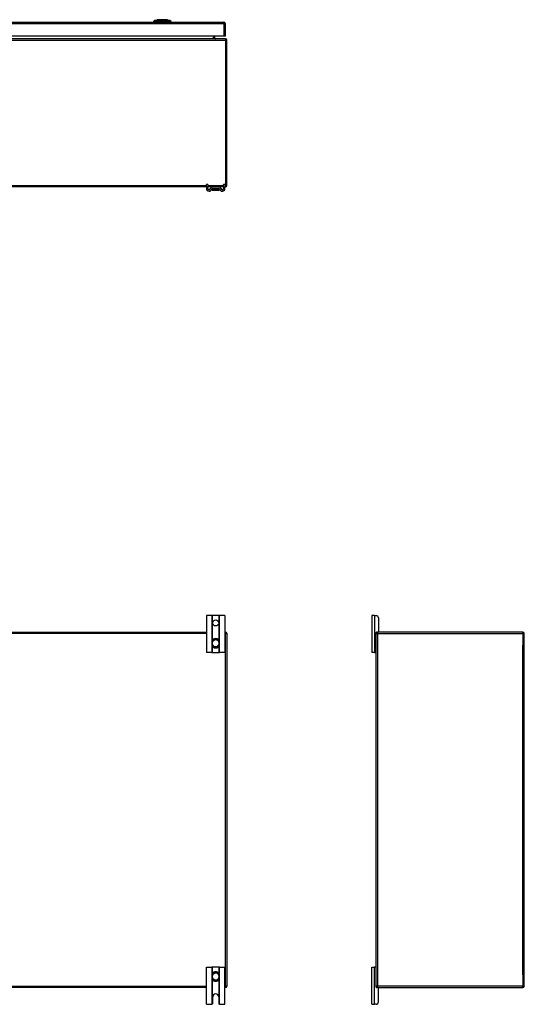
# Model space of a CAD drawing. Header units: inches. Extents: x 13 to 267, y 22 to 131.
# Tile 4 of 12: x 47 to 81, y 65 to 131. Entities that reach past the tile are written whole.
import ezdxf

# ---------------------------------------------------------------- set-up
doc = ezdxf.new("R2010")
doc.units = ezdxf.units.IN
doc.header["$MEASUREMENT"] = 0
doc.layers.add('Visible Edges(ANSI)', color=7, linetype='Continuous', lineweight=25)
doc.layers.add('Visible Tangent Edges(ANSI)', color=7, linetype='Continuous', lineweight=25)

msp = doc.modelspace()

# ---------------------------------------------------------------- linework, layer by layer
at = {"layer": 'Visible Edges(ANSI)'}
for p, q in [((56.48, 130.916), (56.639, 130.978)), ((57.353, 130.978), (57.513, 130.916)), ((13.542, 130.807), (61.147, 130.807)), ((56.474, 130.823), (56.406, 130.823)), ((56.474, 130.823), (56.584, 130.823)), ((57.408, 130.823), (56.584, 130.823)), ((57.408, 130.823), (57.519, 130.823)), ((57.587, 130.823), (57.519, 130.823)), ((61.246, 129.873), (61.246, 130.708)), ((61.246, 129.688), (13.444, 129.688)), ((61.147, 129.873), (13.542, 129.873)), ((60.546, 129.719), (60.546, 129.873)), ((61.246, 129.873), (61.147, 129.873)), ((61.345, 119.787), (61.345, 129.589)), ((59.97, 119.688), (14.72, 119.688)), ((59.97, 119.689), (59.97, 119.845)), ((60.075, 119.845), (59.97, 119.845)), ((59.97, 119.689), (59.97, 119.583)), ((60.075, 119.845), (60.075, 119.689)), ((60.075, 119.583), (60.075, 119.689)), ((60.373, 119.688), (60.075, 119.688)), ((60.816, 119.688), (60.373, 119.688)), ((61.115, 119.688), (60.816, 119.688)), ((61.22, 119.845), (61.115, 119.845)), ((61.115, 119.689), (61.115, 119.845)), ((61.115, 119.689), (61.115, 119.583)), ((61.22, 119.845), (61.22, 119.689)), ((61.22, 119.583), (61.22, 119.689)), ((61.246, 119.688), (61.22, 119.688)), ((60.358, 119.575), (60.358, 119.486)), ((60.358, 119.486), (60.358, 119.484)), ((60.816, 119.583), (60.373, 119.583)), ((60.378, 119.465), (60.811, 119.465)), ((60.831, 119.486), (60.831, 119.575)), ((60.831, 119.484), (60.831, 119.486)), ((60.343, 90.753), (59.97, 90.753)), ((59.97, 90.753), (59.97, 88.253)), ((60.373, 90.753), (60.343, 90.753)), ((60.816, 90.753), (60.373, 90.753)), ((60.846, 90.753), (60.816, 90.753)), ((61.22, 90.753), (60.846, 90.753)), ((61.22, 90.753), (61.22, 88.253)), ((71.303, 90.753), (71.116, 90.753)), ((71.116, 90.753), (71.116, 88.253)), ((71.303, 90.753), (71.41, 90.753)), ((71.566, 90.597), (71.566, 89.659)), ((14.72, 89.628), (59.97, 89.628)), ((61.22, 89.628), (61.246, 89.628)), ((61.345, 89.529), (61.345, 65.727)), ((71.408, 89.529), (71.408, 89.597)), ((71.408, 65.727), (71.408, 89.529)), ((71.439, 89.628), (71.507, 89.628)), ((81.309, 89.628), (71.507, 89.628)), ((81.408, 65.727), (81.408, 89.529)), ((60.358, 88.989), (60.358, 88.95)), ((60.358, 88.95), (60.358, 88.805)), ((60.358, 88.805), (60.358, 88.767)), ((60.831, 88.95), (60.831, 88.989)), ((60.831, 88.805), (60.831, 88.95)), ((60.831, 88.767), (60.831, 88.805)), ((60.343, 88.253), (59.97, 88.253)), ((60.343, 88.253), (60.373, 88.253)), ((60.373, 88.253), (60.816, 88.253)), ((60.816, 88.253), (60.846, 88.253)), ((61.22, 88.253), (60.846, 88.253)), ((71.303, 88.253), (71.116, 88.253)), ((71.303, 88.253), (71.377, 88.253)), ((71.408, 88.253), (71.377, 88.253)), ((59.97, 67.003), (60.343, 67.003)), ((59.97, 64.503), (59.97, 67.003)), ((60.373, 67.003), (60.343, 67.003)), ((60.358, 66.489), (60.358, 66.45)), ((60.816, 67.003), (60.373, 67.003)), ((60.846, 67.003), (60.816, 67.003)), ((60.831, 66.45), (60.831, 66.489)), ((60.846, 67.003), (61.22, 67.003)), ((61.22, 64.503), (61.22, 67.003)), ((71.116, 67.003), (71.303, 67.003)), ((71.116, 64.503), (71.116, 67.003)), ((71.377, 67.003), (71.303, 67.003)), ((71.377, 67.003), (71.408, 67.003)), ((60.358, 66.45), (60.358, 66.305)), ((60.358, 66.305), (60.358, 66.267)), ((60.831, 66.305), (60.831, 66.45)), ((60.831, 66.267), (60.831, 66.305)), ((59.97, 65.628), (14.72, 65.628)), ((61.246, 65.628), (61.22, 65.628)), ((71.408, 65.659), (71.408, 65.727)), ((71.507, 65.628), (71.439, 65.628)), ((71.507, 65.628), (81.309, 65.628)), ((71.566, 64.659), (71.566, 65.597)), ((59.97, 64.503), (60.33, 64.503)), ((60.392, 64.565), (60.392, 65.003)), ((60.798, 65.003), (60.798, 64.565)), ((60.86, 64.503), (61.22, 64.503)), ((71.116, 64.503), (71.303, 64.503)), ((71.41, 64.503), (71.303, 64.503))]:
    msp.add_line(p, q, dxfattribs=at)
at = {"layer": 'Visible Edges(ANSI)', "flags": 128}
for points in [[(57.351, 130.978), (57.351, 130.978), (57.349, 130.978), (57.347, 130.978), (57.344, 130.978), (57.341, 130.978), (57.336, 130.978), (57.33, 130.978), (57.324, 130.978), (57.317, 130.978), (57.309, 130.978), (57.301, 130.978), (57.291, 130.978), (57.281, 130.978), (57.271, 130.978), (57.259, 130.978), (57.247, 130.978), (57.235, 130.978), (57.222, 130.978), (57.208, 130.978), (57.194, 130.978), (57.179, 130.978), (57.164, 130.978), (57.148, 130.978), (57.132, 130.978), (57.116, 130.978), (57.099, 130.978), (57.083, 130.978), (57.066, 130.978), (57.048, 130.978), (57.031, 130.978), (57.014, 130.978), (56.996, 130.978), (56.979, 130.978), (56.962, 130.978), (56.944, 130.978), (56.927, 130.978), (56.91, 130.978), (56.893, 130.978), (56.876, 130.978), (56.86, 130.978), (56.844, 130.978), (56.829, 130.978), (56.814, 130.978), (56.799, 130.978), (56.784, 130.978), (56.771, 130.978), (56.757, 130.978), (56.745, 130.978), (56.733, 130.978), (56.721, 130.978), (56.711, 130.978), (56.701, 130.978), (56.692, 130.978), (56.683, 130.978), (56.675, 130.978), (56.668, 130.978), (56.662, 130.978), (56.656, 130.978), (56.652, 130.978), (56.648, 130.978), (56.645, 130.978), (56.643, 130.978), (56.641, 130.978), (56.641, 130.978)], [(60.49, 89.175), (60.48, 89.171), (60.471, 89.167), (60.462, 89.162), (60.453, 89.157), (60.445, 89.152), (60.436, 89.146), (60.428, 89.14), (60.421, 89.133), (60.414, 89.126), (60.407, 89.119), (60.401, 89.111), (60.394, 89.103), (60.389, 89.094), (60.384, 89.086), (60.379, 89.077), (60.375, 89.068), (60.371, 89.059), (60.368, 89.049), (60.365, 89.039), (60.363, 89.029), (60.361, 89.02), (60.359, 89.009), (60.359, 88.999), (60.358, 88.989)], [(60.831, 88.989), (60.831, 88.999), (60.83, 89.009), (60.828, 89.02), (60.827, 89.029), (60.824, 89.039), (60.822, 89.049), (60.818, 89.059), (60.814, 89.068), (60.81, 89.077), (60.805, 89.086), (60.8, 89.094), (60.795, 89.103), (60.789, 89.111), (60.782, 89.119), (60.775, 89.126), (60.768, 89.133), (60.761, 89.14), (60.753, 89.146), (60.745, 89.152), (60.736, 89.157), (60.727, 89.162), (60.718, 89.167), (60.709, 89.171), (60.7, 89.175)], [(60.358, 88.767), (60.359, 88.756), (60.359, 88.746), (60.361, 88.736), (60.363, 88.726), (60.365, 88.717), (60.368, 88.707), (60.371, 88.697), (60.375, 88.688), (60.379, 88.679), (60.384, 88.67), (60.389, 88.662), (60.394, 88.653), (60.4, 88.645), (60.407, 88.637), (60.414, 88.63), (60.421, 88.623), (60.428, 88.616), (60.436, 88.61), (60.444, 88.604), (60.453, 88.598), (60.462, 88.593), (60.471, 88.589), (60.48, 88.585), (60.49, 88.581)], [(60.7, 88.581), (60.709, 88.585), (60.718, 88.589), (60.727, 88.593), (60.736, 88.598), (60.745, 88.604), (60.753, 88.61), (60.761, 88.616), (60.768, 88.623), (60.776, 88.63), (60.782, 88.637), (60.789, 88.645), (60.795, 88.653), (60.8, 88.662), (60.806, 88.67), (60.81, 88.679), (60.815, 88.688), (60.818, 88.697), (60.822, 88.707), (60.824, 88.717), (60.827, 88.726), (60.828, 88.736), (60.83, 88.746), (60.831, 88.756), (60.831, 88.767)], [(60.49, 66.675), (60.48, 66.671), (60.471, 66.667), (60.462, 66.662), (60.453, 66.657), (60.444, 66.652), (60.436, 66.646), (60.428, 66.64), (60.421, 66.633), (60.413, 66.626), (60.407, 66.618), (60.4, 66.611), (60.394, 66.603), (60.389, 66.594), (60.384, 66.586), (60.379, 66.577), (60.375, 66.568), (60.371, 66.558), (60.368, 66.549), (60.365, 66.539), (60.362, 66.529), (60.361, 66.519), (60.359, 66.509), (60.359, 66.499), (60.358, 66.489)], [(60.831, 66.489), (60.831, 66.499), (60.83, 66.509), (60.828, 66.519), (60.827, 66.529), (60.824, 66.539), (60.822, 66.549), (60.818, 66.558), (60.815, 66.568), (60.81, 66.577), (60.806, 66.586), (60.8, 66.594), (60.795, 66.603), (60.789, 66.611), (60.782, 66.618), (60.776, 66.626), (60.768, 66.633), (60.761, 66.64), (60.753, 66.646), (60.745, 66.652), (60.736, 66.657), (60.727, 66.662), (60.718, 66.667), (60.709, 66.671), (60.7, 66.675)], [(60.358, 66.267), (60.359, 66.256), (60.359, 66.246), (60.361, 66.236), (60.363, 66.226), (60.365, 66.216), (60.368, 66.207), (60.371, 66.197), (60.375, 66.188), (60.379, 66.179), (60.384, 66.17), (60.389, 66.161), (60.394, 66.153), (60.401, 66.145), (60.407, 66.137), (60.414, 66.13), (60.421, 66.123), (60.428, 66.116), (60.436, 66.11), (60.445, 66.104), (60.453, 66.098), (60.462, 66.093), (60.471, 66.089), (60.48, 66.085), (60.49, 66.081)], [(60.7, 66.081), (60.709, 66.085), (60.718, 66.089), (60.727, 66.093), (60.736, 66.098), (60.745, 66.104), (60.753, 66.11), (60.761, 66.116), (60.768, 66.123), (60.775, 66.13), (60.782, 66.137), (60.789, 66.145), (60.795, 66.153), (60.8, 66.161), (60.805, 66.17), (60.81, 66.179), (60.814, 66.188), (60.818, 66.197), (60.822, 66.207), (60.824, 66.216), (60.827, 66.226), (60.828, 66.236), (60.83, 66.246), (60.831, 66.256), (60.831, 66.267)], [(60.343, 64.504), (60.342, 64.504), (60.342, 64.504), (60.342, 64.504), (60.341, 64.504), (60.341, 64.504), (60.341, 64.504), (60.34, 64.504), (60.34, 64.504), (60.339, 64.504), (60.339, 64.504), (60.338, 64.503), (60.338, 64.503), (60.337, 64.503), (60.337, 64.503), (60.336, 64.503), (60.335, 64.503), (60.335, 64.503), (60.334, 64.503), (60.333, 64.503), (60.333, 64.503), (60.332, 64.503), (60.331, 64.503), (60.33, 64.503), (60.33, 64.503)], [(60.373, 64.521), (60.372, 64.52), (60.37, 64.518), (60.369, 64.517), (60.367, 64.516), (60.366, 64.514), (60.364, 64.513), (60.362, 64.512), (60.361, 64.511), (60.359, 64.51), (60.358, 64.51), (60.356, 64.509), (60.354, 64.508), (60.353, 64.507), (60.351, 64.507), (60.35, 64.506), (60.349, 64.506), (60.348, 64.506), (60.347, 64.505), (60.346, 64.505), (60.345, 64.505), (60.344, 64.505), (60.344, 64.504), (60.343, 64.504), (60.343, 64.504)], [(60.846, 64.504), (60.846, 64.504), (60.846, 64.504), (60.845, 64.505), (60.844, 64.505), (60.843, 64.505), (60.842, 64.505), (60.841, 64.506), (60.84, 64.506), (60.839, 64.506), (60.838, 64.507), (60.836, 64.507), (60.835, 64.508), (60.833, 64.509), (60.832, 64.51), (60.83, 64.51), (60.828, 64.511), (60.827, 64.512), (60.825, 64.513), (60.824, 64.514), (60.822, 64.516), (60.82, 64.517), (60.819, 64.518), (60.817, 64.52), (60.816, 64.521)], [(60.86, 64.503), (60.859, 64.503), (60.858, 64.503), (60.857, 64.503), (60.857, 64.503), (60.856, 64.503), (60.855, 64.503), (60.855, 64.503), (60.854, 64.503), (60.853, 64.503), (60.853, 64.503), (60.852, 64.503), (60.852, 64.503), (60.851, 64.503), (60.85, 64.504), (60.85, 64.504), (60.849, 64.504), (60.849, 64.504), (60.849, 64.504), (60.848, 64.504), (60.848, 64.504), (60.847, 64.504), (60.847, 64.504), (60.847, 64.504), (60.846, 64.504)]]:
    msp.add_lwpolyline(points, dxfattribs=at)
at = {"layer": 'Visible Edges(ANSI)'}
msp.add_circle((60.595, 90.253), 0.203, dxfattribs=at)
for centre, radius, start, end in [((56.641, 130.973), 0.00492, 90.20877, 111.25051), ((57.351, 130.973), 0.00492, 68.74949, 89.79123), ((56.522, 130.805), 0.118, 111.25051, 171.39905), ((56.465, 130.831), 0.0394, 191.53696, 216.8699), ((57.47, 130.805), 0.118, 8.60095, 68.74949), ((57.528, 130.831), 0.0394, 323.1301, 348.46304), ((61.147, 130.708), 0.099, 0, 90), ((60.577, 129.719), 0.031, 180, 270), ((61.246, 129.589), 0.099, 0, 90), ((60.373, 119.552), 0.136, 90, 171.84356), ((60.816, 119.552), 0.136, 8.15644, 90), ((61.246, 119.787), 0.099, 270, 0), ((60.157, 119.583), 0.187, 180, 351.84356), ((60.157, 119.583), 0.0825, 180, 351.84356), ((60.373, 119.552), 0.031, 90, 171.84356), ((60.366, 119.575), 0.00787, 141.87113, 180), ((60.378, 119.484), 0.0197, 180, 270), ((60.811, 119.484), 0.0197, 270, 0), ((60.816, 119.552), 0.031, 8.15644, 90), ((60.823, 119.575), 0.00787, 0, 38.12887), ((61.032, 119.583), 0.188, 188.15644, 0), ((61.032, 119.583), 0.0825, 188.15644, 0), ((71.41, 90.597), 0.156, 0, 90), ((60.595, 88.878), 0.315, 70.52878, 109.47122), ((61.246, 89.529), 0.099, 0, 90), ((71.507, 89.529), 0.099, 90, 180), ((71.439, 89.597), 0.031, 90, 180), ((71.535, 89.659), 0.031, 270, 0), ((81.309, 89.529), 0.099, 0, 90), ((60.595, 88.878), 0.315, 250.52878, 289.47122), ((71.377, 88.284), 0.031, 270, 0), ((60.595, 66.378), 0.315, 70.52878, 109.47122), ((71.377, 66.972), 0.031, 0, 90), ((60.595, 66.378), 0.315, 250.52878, 289.47122), ((60.595, 65.003), 0.203, 0, 180), ((61.246, 65.727), 0.099, 270, 0), ((71.507, 65.727), 0.099, 180, 270), ((71.439, 65.659), 0.031, 180, 270), ((71.535, 65.597), 0.031, 0, 90), ((81.309, 65.727), 0.099, 270, 0), ((60.33, 64.565), 0.062, 314.93354, 0), ((60.86, 64.565), 0.062, 180, 225.06646), ((71.41, 64.659), 0.156, 270, 0)]:
    msp.add_arc(centre, radius, start, end, dxfattribs=at)
at = {"layer": 'Visible Tangent Edges(ANSI)'}
for p, q in [((56.996, 130.978), (56.996, 130.978)), ((56.996, 130.916), (56.996, 130.978)), ((61.147, 130.708), (13.542, 130.708)), ((61.147, 130.807), (61.147, 130.708)), ((61.246, 130.708), (61.147, 130.708)), ((61.147, 130.708), (61.147, 129.873)), ((14.343, 129.719), (60.346, 129.719)), ((60.447, 129.719), (60.346, 129.719)), ((60.447, 129.873), (60.447, 129.719)), ((60.447, 129.719), (60.447, 129.688)), ((60.447, 129.719), (60.546, 129.719)), ((61.246, 129.688), (61.246, 129.589)), ((13.444, 129.589), (61.246, 129.589)), ((61.246, 129.589), (61.246, 119.787)), ((61.345, 129.589), (61.246, 129.589)), ((14.72, 119.787), (59.97, 119.787)), ((59.97, 119.689), (60.075, 119.689)), ((60.075, 119.787), (61.115, 119.787)), ((61.115, 119.689), (61.22, 119.689)), ((61.22, 119.787), (61.246, 119.787)), ((61.246, 119.787), (61.345, 119.787)), ((61.246, 119.787), (61.246, 119.688)), ((60.49, 119.575), (60.358, 119.575)), ((60.7, 119.575), (60.49, 119.575)), ((60.49, 119.512), (60.49, 119.575)), ((60.49, 119.512), (60.7, 119.512)), ((60.698, 119.498), (60.492, 119.498)), ((60.831, 119.575), (60.7, 119.575)), ((60.7, 119.575), (60.7, 119.512)), ((60.343, 90.753), (60.343, 88.253)), ((60.373, 89.065), (60.373, 90.753)), ((60.816, 90.753), (60.816, 89.065)), ((60.846, 88.253), (60.846, 90.753)), ((71.303, 90.753), (71.303, 88.253)), ((59.97, 89.529), (14.72, 89.529)), ((60.492, 89.169), (60.49, 89.175)), ((60.698, 89.169), (60.7, 89.175)), ((61.246, 89.529), (61.22, 89.529)), ((61.246, 89.628), (61.246, 89.529)), ((61.246, 89.529), (61.345, 89.529)), ((61.246, 65.727), (61.246, 89.529)), ((71.408, 89.529), (71.507, 89.529)), ((71.507, 89.628), (71.507, 89.529)), ((71.507, 89.529), (81.309, 89.529)), ((71.507, 89.529), (71.507, 65.727)), ((81.309, 89.529), (81.309, 89.628)), ((81.309, 89.529), (81.408, 89.529)), ((81.309, 89.529), (81.309, 88.754)), ((60.358, 88.95), (60.378, 88.95)), ((60.358, 88.805), (60.378, 88.805)), ((60.373, 88.253), (60.373, 88.691)), ((60.378, 88.805), (60.378, 88.95)), ((60.49, 88.581), (60.492, 88.586)), ((60.7, 88.581), (60.698, 88.586)), ((60.831, 88.95), (60.811, 88.95)), ((60.811, 88.95), (60.811, 88.805)), ((60.831, 88.805), (60.811, 88.805)), ((60.816, 88.691), (60.816, 88.253)), ((81.309, 66.502), (81.309, 88.754)), ((60.343, 67.003), (60.343, 64.504)), ((60.373, 66.565), (60.373, 67.003)), ((60.49, 66.675), (60.492, 66.669)), ((60.7, 66.675), (60.698, 66.669)), ((60.816, 67.003), (60.816, 66.565)), ((60.846, 64.504), (60.846, 67.003)), ((71.303, 64.503), (71.303, 67.003)), ((81.309, 66.502), (81.309, 65.727)), ((60.358, 66.45), (60.378, 66.45)), ((60.358, 66.305), (60.378, 66.305)), ((60.373, 64.521), (60.373, 66.191)), ((60.378, 66.305), (60.378, 66.45)), ((60.492, 66.086), (60.49, 66.081)), ((60.698, 66.086), (60.7, 66.081)), ((60.831, 66.45), (60.811, 66.45)), ((60.811, 66.45), (60.811, 66.305)), ((60.831, 66.305), (60.811, 66.305)), ((60.816, 66.191), (60.816, 64.521)), ((14.72, 65.727), (59.97, 65.727)), ((61.22, 65.727), (61.246, 65.727)), ((61.246, 65.727), (61.246, 65.628)), ((61.345, 65.727), (61.246, 65.727)), ((71.507, 65.727), (71.408, 65.727)), ((81.309, 65.727), (71.507, 65.727)), ((71.507, 65.727), (71.507, 65.628)), ((81.408, 65.727), (81.309, 65.727)), ((81.309, 65.628), (81.309, 65.727))]:
    msp.add_line(p, q, dxfattribs=at)
at = {"layer": 'Visible Tangent Edges(ANSI)', "flags": 128}
for points in [[(56.639, 130.978), (56.639, 130.978), (56.64, 130.978), (56.641, 130.978), (56.642, 130.978), (56.643, 130.978), (56.645, 130.978), (56.647, 130.978), (56.649, 130.978), (56.651, 130.978), (56.654, 130.978), (56.657, 130.978), (56.66, 130.978), (56.664, 130.978), (56.668, 130.978), (56.672, 130.978), (56.677, 130.978), (56.681, 130.978), (56.686, 130.978), (56.692, 130.978), (56.697, 130.978), (56.703, 130.978), (56.709, 130.978), (56.715, 130.978), (56.721, 130.978)], [(56.721, 130.978), (56.723, 130.978), (56.725, 130.978), (56.727, 130.978), (56.729, 130.978), (56.731, 130.978), (56.732, 130.978), (56.734, 130.978), (56.736, 130.978), (56.738, 130.978), (56.74, 130.978), (56.742, 130.978), (56.744, 130.978), (56.746, 130.978), (56.748, 130.978), (56.75, 130.978), (56.752, 130.978), (56.754, 130.978), (56.756, 130.978), (56.758, 130.978), (56.76, 130.978), (56.762, 130.978), (56.764, 130.978), (56.766, 130.978), (56.769, 130.978)], [(56.769, 130.978), (56.777, 130.978), (56.785, 130.978), (56.793, 130.978), (56.802, 130.978), (56.81, 130.978), (56.819, 130.978), (56.828, 130.978), (56.837, 130.978), (56.847, 130.978), (56.856, 130.978), (56.866, 130.978), (56.875, 130.978), (56.885, 130.978), (56.895, 130.978), (56.905, 130.978), (56.914, 130.978), (56.925, 130.978), (56.935, 130.978), (56.945, 130.978), (56.955, 130.978), (56.965, 130.978), (56.976, 130.978), (56.986, 130.978), (56.996, 130.978)], [(56.996, 130.978), (57.006, 130.978), (57.017, 130.978), (57.027, 130.978), (57.037, 130.978), (57.047, 130.978), (57.058, 130.978), (57.068, 130.978), (57.078, 130.978), (57.088, 130.978), (57.098, 130.978), (57.107, 130.978), (57.117, 130.978), (57.127, 130.978), (57.136, 130.978), (57.146, 130.978), (57.155, 130.978), (57.164, 130.978), (57.173, 130.978), (57.182, 130.978), (57.191, 130.978), (57.199, 130.978), (57.207, 130.978), (57.216, 130.978), (57.224, 130.978)], [(57.224, 130.978), (57.226, 130.978), (57.228, 130.978), (57.23, 130.978), (57.232, 130.978), (57.234, 130.978), (57.236, 130.978), (57.238, 130.978), (57.24, 130.978), (57.242, 130.978), (57.244, 130.978), (57.246, 130.978), (57.248, 130.978), (57.25, 130.978), (57.252, 130.978), (57.254, 130.978), (57.256, 130.978), (57.258, 130.978), (57.26, 130.978), (57.262, 130.978), (57.263, 130.978), (57.265, 130.978), (57.267, 130.978), (57.269, 130.978), (57.271, 130.978)], [(57.271, 130.978), (57.277, 130.978), (57.283, 130.978), (57.289, 130.978), (57.295, 130.978), (57.3, 130.978), (57.306, 130.978), (57.311, 130.978), (57.315, 130.978), (57.32, 130.978), (57.324, 130.978), (57.328, 130.978), (57.332, 130.978), (57.335, 130.978), (57.338, 130.978), (57.341, 130.978), (57.343, 130.978), (57.346, 130.978), (57.348, 130.978), (57.349, 130.978), (57.351, 130.978), (57.352, 130.978), (57.352, 130.978), (57.353, 130.978), (57.353, 130.978)], [(56.556, 130.917), (56.548, 130.917), (56.542, 130.917), (56.537, 130.917), (56.532, 130.917), (56.527, 130.917), (56.522, 130.917), (56.518, 130.917), (56.513, 130.917), (56.509, 130.916), (56.506, 130.916), (56.502, 130.916), (56.499, 130.916), (56.496, 130.916), (56.493, 130.916), (56.49, 130.916), (56.488, 130.916), (56.486, 130.916), (56.484, 130.916), (56.483, 130.916), (56.482, 130.916), (56.481, 130.916), (56.48, 130.916), (56.48, 130.916), (56.48, 130.916)], [(56.607, 130.917), (56.605, 130.917), (56.602, 130.917), (56.599, 130.917), (56.597, 130.917), (56.594, 130.917), (56.592, 130.917), (56.589, 130.917), (56.587, 130.917), (56.584, 130.917), (56.582, 130.917), (56.58, 130.917), (56.577, 130.917), (56.575, 130.917), (56.573, 130.917), (56.571, 130.917), (56.569, 130.917), (56.567, 130.917), (56.565, 130.917), (56.564, 130.917), (56.562, 130.917), (56.56, 130.917), (56.559, 130.917), (56.558, 130.917), (56.556, 130.917)], [(56.996, 130.916), (56.98, 130.916), (56.963, 130.916), (56.947, 130.916), (56.93, 130.916), (56.914, 130.916), (56.897, 130.916), (56.881, 130.916), (56.864, 130.916), (56.848, 130.916), (56.832, 130.916), (56.816, 130.916), (56.799, 130.916), (56.783, 130.916), (56.767, 130.916), (56.751, 130.916), (56.735, 130.917), (56.719, 130.917), (56.703, 130.917), (56.688, 130.917), (56.672, 130.917), (56.657, 130.917), (56.641, 130.917), (56.626, 130.917), (56.607, 130.917)], [(57.385, 130.917), (57.367, 130.917), (57.351, 130.917), (57.336, 130.917), (57.32, 130.917), (57.304, 130.917), (57.289, 130.917), (57.273, 130.917), (57.257, 130.917), (57.241, 130.916), (57.225, 130.916), (57.209, 130.916), (57.193, 130.916), (57.177, 130.916), (57.16, 130.916), (57.144, 130.916), (57.128, 130.916), (57.111, 130.916), (57.095, 130.916), (57.079, 130.916), (57.062, 130.916), (57.046, 130.916), (57.029, 130.916), (57.013, 130.916), (56.996, 130.916)], [(57.415, 130.917), (57.414, 130.917), (57.413, 130.917), (57.412, 130.917), (57.41, 130.917), (57.409, 130.917), (57.408, 130.917), (57.407, 130.917), (57.406, 130.917), (57.404, 130.917), (57.403, 130.917), (57.402, 130.917), (57.401, 130.917), (57.399, 130.917), (57.398, 130.917), (57.397, 130.917), (57.396, 130.917), (57.394, 130.917), (57.393, 130.917), (57.392, 130.917), (57.39, 130.917), (57.389, 130.917), (57.387, 130.917), (57.386, 130.917), (57.385, 130.917)], [(57.436, 130.917), (57.435, 130.917), (57.435, 130.917), (57.434, 130.917), (57.433, 130.917), (57.432, 130.917), (57.432, 130.917), (57.431, 130.917), (57.43, 130.917), (57.429, 130.917), (57.428, 130.917), (57.428, 130.917), (57.427, 130.917), (57.426, 130.917), (57.425, 130.917), (57.424, 130.917), (57.423, 130.917), (57.422, 130.917), (57.421, 130.917), (57.42, 130.917), (57.419, 130.917), (57.418, 130.917), (57.417, 130.917), (57.416, 130.917), (57.415, 130.917)], [(57.513, 130.916), (57.513, 130.916), (57.512, 130.916), (57.511, 130.916), (57.51, 130.916), (57.509, 130.916), (57.508, 130.916), (57.506, 130.916), (57.504, 130.916), (57.502, 130.916), (57.499, 130.916), (57.496, 130.916), (57.493, 130.916), (57.49, 130.916), (57.487, 130.916), (57.483, 130.916), (57.479, 130.917), (57.474, 130.917), (57.47, 130.917), (57.465, 130.917), (57.46, 130.917), (57.455, 130.917), (57.45, 130.917), (57.444, 130.917), (57.436, 130.917)], [(60.49, 119.512), (60.48, 119.512), (60.471, 119.512), (60.462, 119.511), (60.453, 119.51), (60.445, 119.51), (60.436, 119.509), (60.428, 119.508), (60.421, 119.507), (60.414, 119.505), (60.407, 119.504), (60.401, 119.502), (60.394, 119.501), (60.389, 119.499), (60.384, 119.498), (60.379, 119.496), (60.375, 119.495), (60.371, 119.494), (60.368, 119.492), (60.365, 119.491), (60.363, 119.49), (60.361, 119.488), (60.359, 119.487), (60.359, 119.486), (60.358, 119.486)], [(60.375, 119.466), (60.375, 119.467), (60.375, 119.468), (60.375, 119.469), (60.377, 119.471), (60.378, 119.472), (60.38, 119.474), (60.383, 119.476), (60.386, 119.477), (60.39, 119.479), (60.394, 119.481), (60.398, 119.483), (60.403, 119.485), (60.409, 119.487), (60.415, 119.488), (60.421, 119.49), (60.427, 119.491), (60.434, 119.493), (60.442, 119.494), (60.449, 119.495), (60.457, 119.496), (60.465, 119.497), (60.474, 119.497), (60.483, 119.498), (60.492, 119.498)], [(60.378, 119.465), (60.378, 119.465), (60.378, 119.465), (60.378, 119.465), (60.378, 119.465), (60.378, 119.465), (60.377, 119.465), (60.377, 119.465), (60.377, 119.465), (60.377, 119.465), (60.377, 119.465), (60.377, 119.465), (60.377, 119.465), (60.377, 119.465), (60.376, 119.465), (60.376, 119.465), (60.376, 119.465), (60.376, 119.465), (60.376, 119.466), (60.376, 119.466), (60.376, 119.466), (60.376, 119.466), (60.376, 119.466), (60.375, 119.466), (60.375, 119.466)], [(60.698, 119.498), (60.707, 119.498), (60.715, 119.497), (60.724, 119.497), (60.732, 119.496), (60.74, 119.495), (60.748, 119.494), (60.755, 119.493), (60.762, 119.491), (60.768, 119.49), (60.775, 119.488), (60.78, 119.487), (60.786, 119.485), (60.791, 119.483), (60.795, 119.481), (60.799, 119.479), (60.803, 119.477), (60.806, 119.476), (60.809, 119.474), (60.811, 119.472), (60.813, 119.471), (60.814, 119.469), (60.814, 119.468), (60.814, 119.467), (60.814, 119.466)], [(60.831, 119.486), (60.831, 119.486), (60.83, 119.487), (60.828, 119.488), (60.827, 119.49), (60.824, 119.491), (60.822, 119.492), (60.818, 119.494), (60.814, 119.495), (60.81, 119.496), (60.805, 119.498), (60.8, 119.499), (60.795, 119.501), (60.789, 119.502), (60.782, 119.504), (60.775, 119.505), (60.768, 119.507), (60.761, 119.508), (60.753, 119.509), (60.745, 119.51), (60.736, 119.51), (60.727, 119.511), (60.718, 119.512), (60.709, 119.512), (60.7, 119.512)], [(60.814, 119.466), (60.814, 119.466), (60.814, 119.466), (60.814, 119.466), (60.813, 119.466), (60.813, 119.466), (60.813, 119.466), (60.813, 119.465), (60.813, 119.465), (60.813, 119.465), (60.813, 119.465), (60.813, 119.465), (60.812, 119.465), (60.812, 119.465), (60.812, 119.465), (60.812, 119.465), (60.812, 119.465), (60.812, 119.465), (60.812, 119.465), (60.812, 119.465), (60.812, 119.465), (60.811, 119.465), (60.811, 119.465), (60.811, 119.465), (60.811, 119.465)], [(60.375, 88.991), (60.375, 89), (60.375, 89.01), (60.375, 89.02), (60.377, 89.029), (60.378, 89.039), (60.38, 89.048), (60.383, 89.057), (60.386, 89.066), (60.39, 89.075), (60.394, 89.083), (60.398, 89.092), (60.403, 89.1), (60.409, 89.108), (60.415, 89.115), (60.421, 89.122), (60.427, 89.129), (60.434, 89.136), (60.442, 89.142), (60.449, 89.147), (60.457, 89.153), (60.465, 89.158), (60.474, 89.162), (60.483, 89.166), (60.492, 89.169)], [(60.698, 89.169), (60.707, 89.166), (60.715, 89.162), (60.724, 89.158), (60.732, 89.153), (60.74, 89.147), (60.748, 89.142), (60.755, 89.136), (60.762, 89.129), (60.768, 89.122), (60.775, 89.115), (60.78, 89.108), (60.786, 89.1), (60.791, 89.092), (60.795, 89.083), (60.799, 89.075), (60.803, 89.066), (60.806, 89.057), (60.809, 89.048), (60.811, 89.039), (60.813, 89.029), (60.814, 89.02), (60.814, 89.01), (60.814, 89), (60.814, 88.991)], [(60.378, 88.95), (60.378, 88.952), (60.378, 88.954), (60.378, 88.955), (60.378, 88.957), (60.378, 88.959), (60.377, 88.96), (60.377, 88.962), (60.377, 88.964), (60.377, 88.965), (60.377, 88.967), (60.377, 88.969), (60.377, 88.97), (60.377, 88.972), (60.376, 88.974), (60.376, 88.975), (60.376, 88.977), (60.376, 88.979), (60.376, 88.98), (60.376, 88.982), (60.376, 88.984), (60.376, 88.986), (60.376, 88.987), (60.375, 88.989), (60.375, 88.991)], [(60.375, 88.765), (60.375, 88.767), (60.376, 88.768), (60.376, 88.77), (60.376, 88.772), (60.376, 88.774), (60.376, 88.775), (60.376, 88.777), (60.376, 88.779), (60.376, 88.78), (60.376, 88.782), (60.377, 88.784), (60.377, 88.785), (60.377, 88.787), (60.377, 88.789), (60.377, 88.79), (60.377, 88.792), (60.377, 88.794), (60.377, 88.795), (60.378, 88.797), (60.378, 88.799), (60.378, 88.8), (60.378, 88.802), (60.378, 88.804), (60.378, 88.805)], [(60.492, 88.586), (60.483, 88.59), (60.474, 88.594), (60.465, 88.598), (60.457, 88.603), (60.449, 88.608), (60.441, 88.614), (60.434, 88.62), (60.427, 88.627), (60.421, 88.634), (60.414, 88.641), (60.409, 88.648), (60.403, 88.656), (60.398, 88.664), (60.394, 88.673), (60.39, 88.681), (60.386, 88.69), (60.383, 88.699), (60.38, 88.708), (60.378, 88.717), (60.377, 88.727), (60.375, 88.736), (60.375, 88.746), (60.375, 88.755), (60.375, 88.765)], [(60.814, 88.765), (60.814, 88.755), (60.814, 88.746), (60.814, 88.736), (60.813, 88.727), (60.811, 88.717), (60.809, 88.708), (60.806, 88.699), (60.803, 88.69), (60.8, 88.681), (60.796, 88.673), (60.791, 88.664), (60.786, 88.656), (60.781, 88.648), (60.775, 88.641), (60.769, 88.634), (60.762, 88.627), (60.755, 88.62), (60.748, 88.614), (60.74, 88.608), (60.732, 88.603), (60.724, 88.598), (60.715, 88.594), (60.707, 88.59), (60.698, 88.586)], [(60.814, 88.991), (60.814, 88.989), (60.814, 88.987), (60.814, 88.986), (60.813, 88.984), (60.813, 88.982), (60.813, 88.98), (60.813, 88.979), (60.813, 88.977), (60.813, 88.975), (60.813, 88.974), (60.813, 88.972), (60.812, 88.97), (60.812, 88.969), (60.812, 88.967), (60.812, 88.965), (60.812, 88.964), (60.812, 88.962), (60.812, 88.96), (60.812, 88.959), (60.812, 88.957), (60.811, 88.955), (60.811, 88.954), (60.811, 88.952), (60.811, 88.95)], [(60.811, 88.805), (60.811, 88.804), (60.811, 88.802), (60.811, 88.8), (60.812, 88.799), (60.812, 88.797), (60.812, 88.795), (60.812, 88.794), (60.812, 88.792), (60.812, 88.79), (60.812, 88.789), (60.812, 88.787), (60.812, 88.785), (60.813, 88.784), (60.813, 88.782), (60.813, 88.78), (60.813, 88.779), (60.813, 88.777), (60.813, 88.775), (60.813, 88.774), (60.813, 88.772), (60.814, 88.77), (60.814, 88.768), (60.814, 88.767), (60.814, 88.765)], [(60.375, 66.491), (60.375, 66.5), (60.375, 66.51), (60.375, 66.519), (60.377, 66.529), (60.378, 66.538), (60.38, 66.548), (60.383, 66.557), (60.386, 66.566), (60.39, 66.575), (60.394, 66.583), (60.398, 66.591), (60.403, 66.6), (60.409, 66.607), (60.414, 66.615), (60.421, 66.622), (60.427, 66.629), (60.434, 66.636), (60.441, 66.642), (60.449, 66.647), (60.457, 66.653), (60.465, 66.658), (60.474, 66.662), (60.483, 66.666), (60.492, 66.669)], [(60.378, 66.45), (60.378, 66.452), (60.378, 66.454), (60.378, 66.455), (60.378, 66.457), (60.378, 66.459), (60.377, 66.46), (60.377, 66.462), (60.377, 66.464), (60.377, 66.465), (60.377, 66.467), (60.377, 66.469), (60.377, 66.47), (60.377, 66.472), (60.376, 66.474), (60.376, 66.475), (60.376, 66.477), (60.376, 66.479), (60.376, 66.48), (60.376, 66.482), (60.376, 66.484), (60.376, 66.486), (60.376, 66.487), (60.375, 66.489), (60.375, 66.491)], [(60.698, 66.669), (60.707, 66.666), (60.715, 66.662), (60.724, 66.658), (60.732, 66.653), (60.74, 66.647), (60.748, 66.642), (60.755, 66.636), (60.762, 66.629), (60.769, 66.622), (60.775, 66.615), (60.781, 66.607), (60.786, 66.6), (60.791, 66.592), (60.795, 66.583), (60.8, 66.575), (60.803, 66.566), (60.806, 66.557), (60.809, 66.548), (60.811, 66.538), (60.813, 66.529), (60.814, 66.519), (60.814, 66.51), (60.814, 66.5), (60.814, 66.491)], [(60.814, 66.491), (60.814, 66.489), (60.814, 66.487), (60.814, 66.486), (60.813, 66.484), (60.813, 66.482), (60.813, 66.48), (60.813, 66.479), (60.813, 66.477), (60.813, 66.475), (60.813, 66.474), (60.813, 66.472), (60.812, 66.47), (60.812, 66.469), (60.812, 66.467), (60.812, 66.465), (60.812, 66.464), (60.812, 66.462), (60.812, 66.46), (60.812, 66.459), (60.812, 66.457), (60.811, 66.455), (60.811, 66.454), (60.811, 66.452), (60.811, 66.45)], [(60.375, 66.265), (60.375, 66.267), (60.376, 66.268), (60.376, 66.27), (60.376, 66.272), (60.376, 66.274), (60.376, 66.275), (60.376, 66.277), (60.376, 66.279), (60.376, 66.28), (60.376, 66.282), (60.377, 66.284), (60.377, 66.285), (60.377, 66.287), (60.377, 66.289), (60.377, 66.29), (60.377, 66.292), (60.377, 66.294), (60.377, 66.295), (60.378, 66.297), (60.378, 66.299), (60.378, 66.3), (60.378, 66.302), (60.378, 66.304), (60.378, 66.305)], [(60.492, 66.086), (60.483, 66.09), (60.474, 66.094), (60.465, 66.098), (60.457, 66.103), (60.449, 66.108), (60.442, 66.114), (60.434, 66.12), (60.427, 66.127), (60.421, 66.133), (60.415, 66.141), (60.409, 66.148), (60.403, 66.156), (60.398, 66.164), (60.394, 66.172), (60.39, 66.181), (60.386, 66.19), (60.383, 66.199), (60.38, 66.208), (60.378, 66.217), (60.377, 66.227), (60.375, 66.236), (60.375, 66.246), (60.375, 66.255), (60.375, 66.265)], [(60.814, 66.265), (60.814, 66.255), (60.814, 66.246), (60.814, 66.236), (60.813, 66.227), (60.811, 66.217), (60.809, 66.208), (60.806, 66.199), (60.803, 66.19), (60.799, 66.181), (60.795, 66.172), (60.791, 66.164), (60.786, 66.156), (60.78, 66.148), (60.775, 66.141), (60.768, 66.133), (60.762, 66.127), (60.755, 66.12), (60.748, 66.114), (60.74, 66.108), (60.732, 66.103), (60.724, 66.098), (60.715, 66.094), (60.707, 66.09), (60.698, 66.086)], [(60.811, 66.305), (60.811, 66.304), (60.811, 66.302), (60.811, 66.3), (60.812, 66.299), (60.812, 66.297), (60.812, 66.295), (60.812, 66.294), (60.812, 66.292), (60.812, 66.29), (60.812, 66.289), (60.812, 66.287), (60.812, 66.285), (60.813, 66.284), (60.813, 66.282), (60.813, 66.28), (60.813, 66.279), (60.813, 66.277), (60.813, 66.275), (60.813, 66.274), (60.813, 66.272), (60.814, 66.27), (60.814, 66.268), (60.814, 66.267), (60.814, 66.265)]]:
    msp.add_lwpolyline(points, dxfattribs=at)
at = {"layer": 'Visible Tangent Edges(ANSI)'}
for centre, radius, start, end in [((60.595, 88.878), 0.228, 18.50863, 161.49137), ((60.595, 88.878), 0.309, 70.52878, 109.47122), ((60.595, 88.878), 0.228, 198.50863, 341.49137), ((60.595, 88.878), 0.309, 250.52878, 289.47122), ((60.595, 66.378), 0.228, 18.50863, 161.49137), ((60.595, 66.378), 0.309, 70.52878, 109.47122), ((60.595, 66.378), 0.228, 198.50863, 341.49137), ((60.595, 66.378), 0.309, 250.52878, 289.47122)]:
    msp.add_arc(centre, radius, start, end, dxfattribs=at)
for centre, major_axis, ratio, start_param, end_param in [((56.584, 130.803), (0.016, 0.117), 0.948273, 0.391156, 1.528426), ((56.622, 130.803), (-0.005, 0.118), 0.314585, 0.249322, 1.386592), ((57.37, 130.803), (0.005, 0.118), 0.314585, 4.896593, 6.033863), ((57.408, 130.803), (-0.016, 0.117), 0.948273, 4.754759, 5.892029), ((60.378, 119.486), (-0.0197, 0), 0.9973, 0, 1.428968), ((60.492, 119.575), (0, 0.00787), 0.333333, 0, 1.570796), ((60.496, 119.512), (0, -0.0197), 0.333333, 4.712389, 5.50431), ((60.697, 119.575), (0, 0.00787), 0.333333, 4.712389, 6.283185), ((60.693, 119.512), (0, -0.0197), 0.333333, 0.778875, 1.570796), ((60.811, 119.486), (0.0197, 0), 0.9973, 4.854218, 6.283185), ((60.378, 88.989), (-0.0197, 0), 0.07343, 4.854218, 6.283185), ((60.378, 88.767), (-0.0197, 0), 0.07343, 0, 1.428968), ((60.811, 88.989), (0.0197, 0), 0.07343, 0, 1.428968), ((60.811, 88.767), (0.0197, 0), 0.07343, 4.854218, 6.283185), ((60.378, 66.489), (-0.0197, 0), 0.07343, 4.854218, 6.283185), ((60.811, 66.489), (0.0197, 0), 0.07343, 0, 1.428968), ((60.378, 66.267), (-0.0197, 0), 0.07343, 0, 1.428968), ((60.811, 66.267), (0.0197, 0), 0.07343, 4.854218, 6.283185)]:
    msp.add_ellipse(centre, major_axis=major_axis, ratio=ratio, start_param=start_param, end_param=end_param, dxfattribs=at)

doc.saveas('drawing.dxf')
